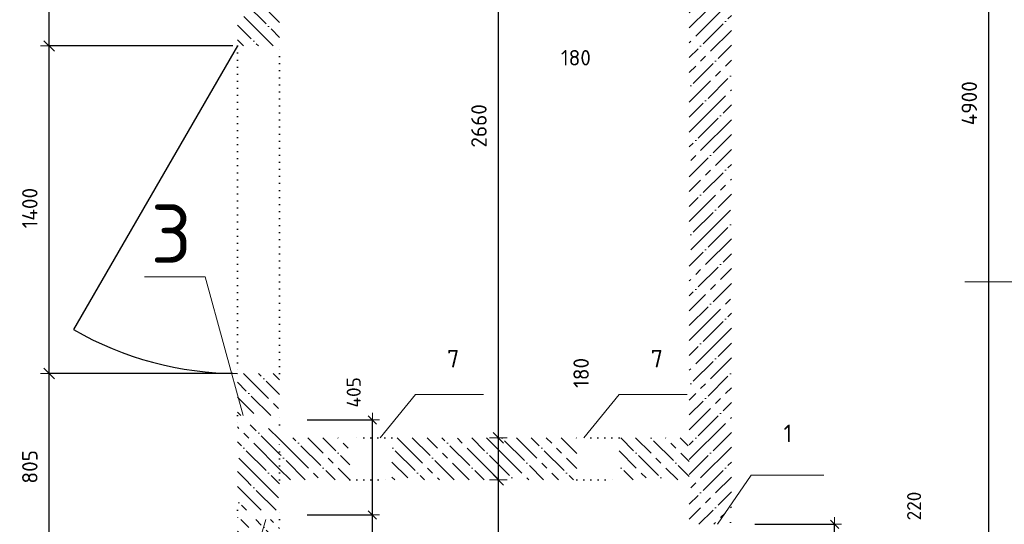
# Model space of a CAD drawing. Header units: millimetres. Extents: x 24180 to 99386, y -42598 to 25936.
# Tile 28 of 41: x 55120 to 59326, y 9910 to 12067. Entities that reach past the tile are written whole.
import ezdxf

# ---------------------------------------------------------------- set-up
doc = ezdxf.new("R2010")
doc.units = ezdxf.units.MM
doc.header["$PDMODE"] = 65
doc.linetypes.add('______5', pattern=[330, 240, -30, 30, -30])
doc.linetypes.add('______9', pattern=[30, 0, -30])
for name, color, linetype, lineweight in [('Standard', 7, 'Continuous', 25), ('Высотная отметка (отверстия)', 7, 'Continuous', 13), ('Макрос окна_ общее', 7, 'Continuous', 13), ('Размерная линия_ общее', 7, 'Continuous', 13), ('Размерная линия_ общее_1', 7, 'Continuous', 13), ('Стена_ общее', 7, 'Continuous', 35)]:
    doc.layers.add(name, color=color, linetype=linetype, lineweight=lineweight)
doc.layers.add('Осевая линия_ общее', color=7, linetype='______5', lineweight=13, true_color=0xa0a0a0)
doc.styles.add('ISOCPEUR', font='ISOCPEUR')
doc.dimstyles.new('DIMSTYLE_11', dxfattribs={"dimtxt": 60, "dimasz": 60, "dimexe": 0, "dimexo": 0, "dimgap": 30, "dimtad": 2, "dimdec": 0, "dimrnd": 5, "dimzin": 12, "dimdsep": 46, "dimtxsty": 'ISOCPEUR', "dimblk1": 'ALL_ML_STRICH', "dimblk2": 'ALL_ML_STRICH', "dimsah": 1, "dimcen": 0, "dimclrd": 7, "dimclre": 256, "dimclrt": 7, "dimadec": 0, "dimazin": 0, "dimtfac": 1, "dimtdec": 0, "dimtix": 1, "dimtmove": 2, "dimatfit": 3, "dimfxl": 0, "dimtzin": 0, "dimlwd": 0, "dimlwe": -3, "dimarcsym": 0})
doc.dimstyles.new('DIMSTYLE_12', dxfattribs={"dimtxt": 60, "dimasz": 60, "dimexe": 0, "dimexo": 0, "dimgap": 30, "dimtad": 2, "dimdec": 0, "dimrnd": 5, "dimzin": 12, "dimdsep": 46, "dimtxsty": 'ISOCPEUR', "dimblk1": 'ALL_ML_STRICH', "dimblk2": 'ALL_ML_STRICH', "dimsah": 1, "dimcen": 0, "dimclrd": 7, "dimclre": 256, "dimclrt": 7, "dimadec": 0, "dimazin": 0, "dimtfac": 1, "dimtdec": 0, "dimtix": 1, "dimtmove": 2, "dimatfit": 3, "dimfxl": 0, "dimtzin": 0, "dimlwd": 0, "dimlwe": -3, "dimarcsym": 0})
doc.dimstyles.new('DIMSTYLE_14', dxfattribs={"dimtxt": 60, "dimasz": 60, "dimexe": 0, "dimexo": 0, "dimgap": 30, "dimtad": 0, "dimdec": 0, "dimrnd": 5, "dimzin": 12, "dimdsep": 46, "dimtxsty": 'ISOCPEUR', "dimblk1": 'ALL_ML_STRICH', "dimblk2": 'ALL_ML_STRICH', "dimsah": 1, "dimcen": 0, "dimclrd": 7, "dimclre": 256, "dimclrt": 7, "dimadec": 0, "dimazin": 0, "dimtfac": 1, "dimtdec": 0, "dimtix": 1, "dimtmove": 2, "dimatfit": 3, "dimfxl": 0, "dimtzin": 0, "dimlwd": 0, "dimlwe": -3, "dimarcsym": 0})
doc.dimstyles.new('DIMSTYLE_5', dxfattribs={"dimtxt": 66, "dimasz": 75, "dimexe": 0, "dimexo": 0, "dimgap": 33, "dimtad": 2, "dimdec": 0, "dimrnd": 5, "dimzin": 12, "dimdsep": 46, "dimtxsty": 'ISOCPEUR', "dimblk1": 'ALL_ML_STRICH', "dimblk2": 'ALL_ML_STRICH', "dimsah": 1, "dimcen": 0, "dimclrd": 7, "dimclre": 256, "dimclrt": 7, "dimadec": 0, "dimazin": 0, "dimtfac": 1, "dimtdec": 0, "dimtix": 1, "dimtmove": 2, "dimatfit": 3, "dimfxl": 0, "dimtzin": 0, "dimlwd": 0, "dimlwe": -3, "dimarcsym": 0})
doc.dimstyles.new('DIMSTYLE_9', dxfattribs={"dimtxt": 66, "dimasz": 75, "dimexe": 0, "dimexo": 0, "dimgap": 33, "dimtad": 0, "dimdec": 0, "dimrnd": 5, "dimzin": 12, "dimdsep": 46, "dimtxsty": 'ISOCPEUR', "dimblk1": 'ALL_ML_STRICH', "dimblk2": 'ALL_ML_STRICH', "dimsah": 1, "dimcen": 0, "dimclrd": 7, "dimclre": 256, "dimclrt": 7, "dimadec": 0, "dimazin": 0, "dimtfac": 1, "dimtdec": 0, "dimtix": 1, "dimtmove": 2, "dimatfit": 3, "dimfxl": 0, "dimtvp": 1.2, "dimtzin": 0, "dimlwd": 0, "dimlwe": -3, "dimarcsym": 0})
pattern_1 = [(135, (0, 0), (-63.63961, -63.63961), [120, -15, 0, -15]), (135, (-31.82, -31.82), (-63.63961, -63.63961), [240, -30, 30, -30])]

# ---------------------------------------------------------------- blocks, each defined once
blk = doc.blocks.new('ALL_ML_STRICH')
at = {"color": 0, "linetype": 'ByBlock', "lineweight": -2}
for p, q in [((-1, 0), (0.5, 0)), ((-0.3, -0.3), (0.3, 0.3)), ((0, -0.5), (0, 0.5))]:
    blk.add_line(p, q, dxfattribs=at)
blk = doc.blocks.new('*D159')
at = {"layer": 'DEFPOINTS', "color": 7, "linetype": 'Continuous', "lineweight": 13, "transparency": 33554687}
for p in [(58160, 13900), (58160, 9000), (59259.5, 9000)]:
    blk.add_point(p, dxfattribs=at)
at = {"layer": 'Размерная линия_ общее', "color": 253, "linetype": 'Continuous', "lineweight": -2, "true_color": 0xa0a0a0, "transparency": 33554687}
for p, q in [((58180, 13900), (59259.5, 13900)), ((58180, 9000), (59259.5, 9000))]:
    blk.add_line(p, q, dxfattribs=at)
at = {"layer": 'Размерная линия_ общее', "color": 7, "linetype": 'Continuous', "lineweight": -2, "transparency": 33554687}
blk.add_line((59259.5, 9000), (59259.5, 13900), dxfattribs=at)
at = {"layer": 'Размерная линия_ общее', "color": 7, "linetype": 'Continuous', "lineweight": 13, "transparency": 33554687, "xscale": 75, "yscale": 75, "zscale": 75}
for p, rotation in [((59259.5, 13900), 90), ((59259.5, 9000), 270)]:
    blk.add_blockref('ALL_ML_STRICH', p, dxfattribs=dict(at, rotation=rotation))
at = {"layer": 'Размерная линия_ общее', "color": 7, "linetype": 'Continuous', "lineweight": 13, "transparency": 33554687, "insert": (59176.5, 11710), "char_height": 66, "width": 264, "attachment_point": 5, "rotation": 90, "style": 'ISOCPEUR'}
blk.add_mtext('\\A1;{4900}', dxfattribs=at)
blk = doc.blocks.new('*D161')
at = {"layer": 'DEFPOINTS', "color": 7, "linetype": 'Continuous', "lineweight": 13, "transparency": 33554687}
for p in [(56247.1, 9950), (56247.1, 8500), (56626.4, 8500)]:
    blk.add_point(p, dxfattribs=at)
at = {"layer": 'Размерная линия_ общее_1', "color": 253, "linetype": 'Continuous', "lineweight": -2, "true_color": 0xa0a0a0, "transparency": 33554687}
for p, q in [((56347.1, 9950), (56626.4, 9950)), ((56347.1, 8500), (56626.4, 8500))]:
    blk.add_line(p, q, dxfattribs=at)
at = {"layer": 'Размерная линия_ общее_1', "color": 7, "linetype": 'Continuous', "lineweight": -2, "transparency": 33554687}
blk.add_line((56626.4, 8500), (56626.4, 9950), dxfattribs=at)
at = {"layer": 'Размерная линия_ общее_1', "color": 7, "linetype": 'Continuous', "lineweight": 13, "transparency": 33554687, "xscale": 60, "yscale": 60, "zscale": 60}
for p, rotation in [((56626.4, 9950), 90), ((56626.4, 8500), 270)]:
    blk.add_blockref('ALL_ML_STRICH', p, dxfattribs=dict(at, rotation=rotation))
at = {"layer": 'Размерная линия_ общее_1', "color": 7, "linetype": 'Continuous', "lineweight": 13, "transparency": 33554687, "insert": (56546.4, 9011), "char_height": 60, "width": 240, "attachment_point": 5, "rotation": 90, "style": 'ISOCPEUR'}
blk.add_mtext('\\A1;{1450}', dxfattribs=at)
blk = doc.blocks.new('*D162')
at = {"layer": 'DEFPOINTS', "color": 7, "linetype": 'Continuous', "lineweight": 13, "transparency": 33554687}
for p in [(56247.1, 10356.3), (56247.1, 9950), (56626.4, 9950)]:
    blk.add_point(p, dxfattribs=at)
at = {"layer": 'Размерная линия_ общее_1', "color": 253, "linetype": 'Continuous', "lineweight": -2, "true_color": 0xa0a0a0, "transparency": 33554687}
for p, q in [((56347.1, 10356.3), (56626.4, 10356.3)), ((56347.1, 9950), (56626.4, 9950))]:
    blk.add_line(p, q, dxfattribs=at)
at = {"layer": 'Размерная линия_ общее_1', "color": 7, "linetype": 'Continuous', "lineweight": -2, "transparency": 33554687}
blk.add_line((56626.4, 9950), (56626.4, 10356.3), dxfattribs=at)
at = {"layer": 'Размерная линия_ общее_1', "color": 7, "linetype": 'Continuous', "lineweight": 13, "transparency": 33554687, "xscale": 60, "yscale": 60, "zscale": 60}
for p, rotation in [((56626.4, 10356.3), 90), ((56626.4, 9950), 270)]:
    blk.add_blockref('ALL_ML_STRICH', p, dxfattribs=dict(at, rotation=rotation))
at = {"layer": 'Размерная линия_ общее_1', "color": 7, "linetype": 'Continuous', "lineweight": 13, "transparency": 33554687, "insert": (56546.6, 10474.1), "char_height": 60, "width": 180, "attachment_point": 5, "rotation": 90, "style": 'ISOCPEUR'}
blk.add_mtext('\\A1;{405}', dxfattribs=at)
blk = doc.blocks.new('*D170')
at = {"layer": 'DEFPOINTS', "color": 7, "linetype": 'Continuous', "lineweight": 13, "transparency": 33554687}
for p in [(56050, 10555), (55246, 9750), (56050, 9750)]:
    blk.add_point(p, dxfattribs=at)
at = {"layer": 'Размерная линия_ общее', "color": 253, "linetype": 'Continuous', "lineweight": -2, "true_color": 0xa0a0a0, "transparency": 33554687}
for p, q in [((56030, 10555), (55246, 10555)), ((56030, 9750), (55246, 9750))]:
    blk.add_line(p, q, dxfattribs=at)
at = {"layer": 'Размерная линия_ общее', "color": 7, "linetype": 'Continuous', "lineweight": -2, "transparency": 33554687}
blk.add_line((55246, 9750), (55246, 10555), dxfattribs=at)
at = {"layer": 'Размерная линия_ общее', "color": 7, "linetype": 'Continuous', "lineweight": 13, "transparency": 33554687, "xscale": 75, "yscale": 75, "zscale": 75}
for p, rotation in [((55246, 10555), 90), ((55246, 9750), 270)]:
    blk.add_blockref('ALL_ML_STRICH', p, dxfattribs=dict(at, rotation=rotation))
at = {"layer": 'Размерная линия_ общее', "color": 7, "linetype": 'Continuous', "lineweight": 13, "transparency": 33554687, "insert": (55163, 10155.8), "char_height": 66, "width": 198, "attachment_point": 5, "rotation": 90, "style": 'ISOCPEUR'}
blk.add_mtext('\\A1;{805}', dxfattribs=at)
blk = doc.blocks.new('*D171')
at = {"layer": 'DEFPOINTS', "color": 7, "linetype": 'Continuous', "lineweight": 13, "transparency": 33554687}
for p in [(56050, 11955), (55246, 10555), (56050, 10555)]:
    blk.add_point(p, dxfattribs=at)
at = {"layer": 'Размерная линия_ общее', "color": 253, "linetype": 'Continuous', "lineweight": -2, "true_color": 0xa0a0a0, "transparency": 33554687}
for p, q in [((56030, 11955), (55246, 11955)), ((56030, 10555), (55246, 10555))]:
    blk.add_line(p, q, dxfattribs=at)
at = {"layer": 'Размерная линия_ общее', "color": 7, "linetype": 'Continuous', "lineweight": -2, "transparency": 33554687}
blk.add_line((55246, 10555), (55246, 11955), dxfattribs=at)
at = {"layer": 'Размерная линия_ общее', "color": 7, "linetype": 'Continuous', "lineweight": 13, "transparency": 33554687, "xscale": 75, "yscale": 75, "zscale": 75}
for p, rotation in [((55246, 11955), 90), ((55246, 10555), 270)]:
    blk.add_blockref('ALL_ML_STRICH', p, dxfattribs=dict(at, rotation=rotation))
at = {"layer": 'Размерная линия_ общее', "color": 7, "linetype": 'Continuous', "lineweight": 13, "transparency": 33554687, "insert": (55163, 11261.6), "char_height": 66, "width": 264, "attachment_point": 5, "rotation": 90, "style": 'ISOCPEUR'}
blk.add_mtext('\\A1;{1400}', dxfattribs=at)
blk = doc.blocks.new('*D172')
at = {"layer": 'DEFPOINTS', "color": 7, "linetype": 'Continuous', "lineweight": 13, "transparency": 33554687}
for p in [(56050, 13120), (55246, 11955), (56050, 11955)]:
    blk.add_point(p, dxfattribs=at)
at = {"layer": 'Размерная линия_ общее', "color": 253, "linetype": 'Continuous', "lineweight": -2, "true_color": 0xa0a0a0, "transparency": 33554687}
for p, q in [((56030, 13120), (55246, 13120)), ((56030, 11955), (55246, 11955))]:
    blk.add_line(p, q, dxfattribs=at)
at = {"layer": 'Размерная линия_ общее', "color": 7, "linetype": 'Continuous', "lineweight": -2, "transparency": 33554687}
blk.add_line((55246, 11955), (55246, 13120), dxfattribs=at)
at = {"layer": 'Размерная линия_ общее', "color": 7, "linetype": 'Continuous', "lineweight": 13, "transparency": 33554687, "xscale": 75, "yscale": 75, "zscale": 75}
for p, rotation in [((55246, 13120), 90), ((55246, 11955), 270)]:
    blk.add_blockref('ALL_ML_STRICH', p, dxfattribs=dict(at, rotation=rotation))
at = {"layer": 'Размерная линия_ общее', "color": 7, "linetype": 'Continuous', "lineweight": 13, "transparency": 33554687, "insert": (55163, 12554), "char_height": 66, "width": 264, "attachment_point": 5, "rotation": 90, "style": 'ISOCPEUR'}
blk.add_mtext('\\A1;{1165}', dxfattribs=at)
blk = doc.blocks.new('*D232')
at = {"layer": 'DEFPOINTS', "color": 7, "linetype": 'Continuous', "lineweight": 13, "transparency": 33554687}
for p in [(57980, 12710), (58160, 12710), (57980, 12179.5)]:
    blk.add_point(p, dxfattribs=at)
at = {"layer": 'Размерная линия_ общее', "color": 253, "linetype": 'Continuous', "lineweight": -2, "true_color": 0xa0a0a0, "transparency": 33554687}
for p, q in [((57980, 12690), (57980, 12179.5)), ((58160, 12690), (58160, 12179.5))]:
    blk.add_line(p, q, dxfattribs=at)
at = {"layer": 'Размерная линия_ общее', "color": 7, "linetype": 'Continuous', "lineweight": -2, "transparency": 33554687}
blk.add_line((57980, 12179.5), (58160, 12179.5), dxfattribs=at)
at = {"layer": 'Размерная линия_ общее', "color": 7, "linetype": 'Continuous', "lineweight": 13, "transparency": 33554687, "xscale": 75, "yscale": 75, "zscale": 75, "rotation": 180}
blk.add_blockref('ALL_ML_STRICH', (57980, 12179.5), dxfattribs=at)
at = {"layer": 'Размерная линия_ общее', "color": 7, "linetype": 'Continuous', "lineweight": 13, "transparency": 33554687, "xscale": 75, "yscale": 75, "zscale": 75}
blk.add_blockref('ALL_ML_STRICH', (58160, 12179.5), dxfattribs=at)
at = {"layer": 'Размерная линия_ общее', "color": 7, "linetype": 'Continuous', "lineweight": 13, "transparency": 33554687, "insert": (57495.9, 11904.6), "char_height": 66, "width": 198, "attachment_point": 5, "style": 'ISOCPEUR'}
blk.add_mtext('\\A1;{180}', dxfattribs=at)
blk = doc.blocks.new('*D237')
at = {"layer": 'DEFPOINTS', "color": 7, "linetype": 'Continuous', "lineweight": 13, "transparency": 33554687}
for p in [(57140.4, 10100), (57140.4, 8500), (57164.5, 8500)]:
    blk.add_point(p, dxfattribs=at)
at = {"layer": 'Размерная линия_ общее', "color": 253, "linetype": 'Continuous', "lineweight": -2, "true_color": 0xa0a0a0, "transparency": 33554687}
for p, q in [((57160.4, 10100), (57164.5, 10100)), ((57160.4, 8500), (57164.5, 8500))]:
    blk.add_line(p, q, dxfattribs=at)
at = {"layer": 'Размерная линия_ общее', "color": 7, "linetype": 'Continuous', "lineweight": -2, "transparency": 33554687}
blk.add_line((57164.5, 8500), (57164.5, 10100), dxfattribs=at)
at = {"layer": 'Размерная линия_ общее', "color": 7, "linetype": 'Continuous', "lineweight": 13, "transparency": 33554687, "xscale": 75, "yscale": 75, "zscale": 75}
for p, rotation in [((57164.5, 10100), 90), ((57164.5, 8500), 270)]:
    blk.add_blockref('ALL_ML_STRICH', p, dxfattribs=dict(at, rotation=rotation))
at = {"layer": 'Размерная линия_ общее', "color": 7, "linetype": 'Continuous', "lineweight": 13, "transparency": 33554687, "insert": (57081.5, 9309.9), "char_height": 66, "width": 264, "attachment_point": 5, "rotation": 90, "style": 'ISOCPEUR'}
blk.add_mtext('\\A1;{1600}', dxfattribs=at)
blk = doc.blocks.new('*D238')
at = {"layer": 'DEFPOINTS', "color": 7, "linetype": 'Continuous', "lineweight": 13, "transparency": 33554687}
for p in [(57140.4, 10280), (57140.4, 10100), (57164.5, 10100)]:
    blk.add_point(p, dxfattribs=at)
at = {"layer": 'Размерная линия_ общее', "color": 253, "linetype": 'Continuous', "lineweight": -2, "true_color": 0xa0a0a0, "transparency": 33554687}
for p, q in [((57160.4, 10280), (57164.5, 10280)), ((57160.4, 10100), (57164.5, 10100))]:
    blk.add_line(p, q, dxfattribs=at)
at = {"layer": 'Размерная линия_ общее', "color": 7, "linetype": 'Continuous', "lineweight": -2, "transparency": 33554687}
blk.add_line((57164.5, 10100), (57164.5, 10280), dxfattribs=at)
at = {"layer": 'Размерная линия_ общее', "color": 7, "linetype": 'Continuous', "lineweight": 13, "transparency": 33554687, "xscale": 75, "yscale": 75, "zscale": 75}
for p, rotation in [((57164.5, 10280), 90), ((57164.5, 10100), 270)]:
    blk.add_blockref('ALL_ML_STRICH', p, dxfattribs=dict(at, rotation=rotation))
at = {"layer": 'Размерная линия_ общее', "color": 7, "linetype": 'Continuous', "lineweight": 13, "transparency": 33554687, "insert": (57518.1, 10557.3), "char_height": 66, "width": 198, "attachment_point": 5, "rotation": 90, "style": 'ISOCPEUR'}
blk.add_mtext('\\A1;{180}', dxfattribs=at)
blk = doc.blocks.new('*D239')
at = {"layer": 'DEFPOINTS', "color": 7, "linetype": 'Continuous', "lineweight": 13, "transparency": 33554687}
for p in [(57140.4, 12940), (57140.4, 10280), (57164.5, 10280)]:
    blk.add_point(p, dxfattribs=at)
at = {"layer": 'Размерная линия_ общее', "color": 253, "linetype": 'Continuous', "lineweight": -2, "true_color": 0xa0a0a0, "transparency": 33554687}
for p, q in [((57160.4, 12940), (57164.5, 12940)), ((57160.4, 10280), (57164.5, 10280))]:
    blk.add_line(p, q, dxfattribs=at)
at = {"layer": 'Размерная линия_ общее', "color": 7, "linetype": 'Continuous', "lineweight": -2, "transparency": 33554687}
blk.add_line((57164.5, 10280), (57164.5, 12940), dxfattribs=at)
at = {"layer": 'Размерная линия_ общее', "color": 7, "linetype": 'Continuous', "lineweight": 13, "transparency": 33554687, "xscale": 75, "yscale": 75, "zscale": 75}
for p, rotation in [((57164.5, 12940), 90), ((57164.5, 10280), 270)]:
    blk.add_blockref('ALL_ML_STRICH', p, dxfattribs=dict(at, rotation=rotation))
at = {"layer": 'Размерная линия_ общее', "color": 7, "linetype": 'Continuous', "lineweight": 13, "transparency": 33554687, "insert": (57081.5, 11613.3), "char_height": 66, "width": 264, "attachment_point": 5, "rotation": 90, "style": 'ISOCPEUR'}
blk.add_mtext('\\A1;{2660}', dxfattribs=at)
blk = doc.blocks.new('*D285')
at = {"layer": 'DEFPOINTS', "color": 7, "linetype": 'Continuous', "lineweight": 13, "transparency": 33554687}
for p in [(58160, 9910), (58160, 9690), (58601, 9690)]:
    blk.add_point(p, dxfattribs=at)
at = {"layer": 'Размерная линия_ общее_1', "color": 253, "linetype": 'Continuous', "lineweight": -2, "true_color": 0xa0a0a0, "transparency": 33554687}
for p, q in [((58260, 9910), (58601, 9910)), ((58260, 9690), (58601, 9690))]:
    blk.add_line(p, q, dxfattribs=at)
at = {"layer": 'Размерная линия_ общее_1', "color": 7, "linetype": 'Continuous', "lineweight": -2, "transparency": 33554687}
blk.add_line((58601, 9690), (58601, 9910), dxfattribs=at)
at = {"layer": 'Размерная линия_ общее_1', "color": 7, "linetype": 'Continuous', "lineweight": 13, "transparency": 33554687, "xscale": 60, "yscale": 60, "zscale": 60}
for p, rotation in [((58601, 9910), 90), ((58601, 9690), 270)]:
    blk.add_blockref('ALL_ML_STRICH', p, dxfattribs=dict(at, rotation=rotation))
at = {"layer": 'Размерная линия_ общее_1', "color": 7, "linetype": 'Continuous', "lineweight": 13, "transparency": 33554687, "insert": (58940.6, 9988.1), "char_height": 60, "width": 180, "attachment_point": 5, "rotation": 90, "style": 'ISOCPEUR'}
blk.add_mtext('\\A1;{220}', dxfattribs=at)

msp = doc.modelspace()

# ---------------------------------------------------------------- hatches: boundary and pattern name
at = {"layer": 'Стена_ общее', "linetype": 'Continuous', "lineweight": 18, "transparency": 33554687}
h = msp.add_hatch(dxfattribs=at)
h.set_pattern_fill('__________539', scale=30, style=0, pattern_type=2)
h.set_pattern_definition([(45, (0, 0), (-63.63961, 63.63961), [120, -15, 0, -15]), (45, (-31.82, 31.82), (-63.63961, 63.63961), [240, -30, 30, -30])])
h.paths.add_polyline_path([(57980, 14100), (57980, 9910), (58160, 9910), (58160, 14100)], flags=0)
h = msp.add_hatch(dxfattribs=at)
h.set_pattern_fill('__________540', scale=30, style=0, pattern_type=2)
h.set_pattern_definition(pattern_1)
h.paths.add_polyline_path([(56230, 11955), (56230, 13120), (56050, 13120), (56050, 11955)], flags=0)
h = msp.add_hatch(dxfattribs=at)
h.set_pattern_fill('__________540', scale=30, style=0, pattern_type=2)
h.set_pattern_definition(pattern_1)
h.paths.add_polyline_path([(56050, 10555), (56050, 10375), (56230, 10375), (56230, 10555)], flags=0)
h = msp.add_hatch(dxfattribs=at)
h.set_pattern_fill('__________540', scale=30, style=0, pattern_type=2)
h.set_pattern_definition(pattern_1)
h.paths.add_polyline_path([(56230, 10100), (56230, 10335), (56050, 10335), (56050, 10100)], flags=0)
h = msp.add_hatch(dxfattribs=at)
h.set_pattern_fill('__________540', scale=30, style=0, pattern_type=2)
h.set_pattern_definition(pattern_1)
h.paths.add_polyline_path([(56530, 10280), (56230, 10280), (56230, 10100), (56530, 10100)], flags=0)
h = msp.add_hatch(dxfattribs=at)
h.set_pattern_fill('__________540', scale=30, style=0, pattern_type=2)
h.set_pattern_definition(pattern_1)
h.paths.add_polyline_path([(57500, 10280), (56710, 10280), (56710, 10100), (57500, 10100)], flags=0)
h = msp.add_hatch(dxfattribs=at)
h.set_pattern_fill('__________540', scale=30, style=0, pattern_type=2)
h.set_pattern_definition(pattern_1)
h.paths.add_polyline_path([(57980, 10280), (57680, 10280), (57680, 10100), (57980, 10100)], flags=0)
h = msp.add_hatch(dxfattribs=at)
h.set_pattern_fill('__________540', scale=30, style=0, pattern_type=2)
h.set_pattern_definition(pattern_1)
h.paths.add_polyline_path([(56230, 9970), (56230, 10100), (56050, 10100), (56050, 9970)], flags=0)
h = msp.add_hatch(dxfattribs=at)
h.set_pattern_fill('__________540', scale=30, style=0, pattern_type=2)
h.set_pattern_definition(pattern_1)
h.paths.add_polyline_path([(56050, 9930), (56050, 9750), (56230, 9750), (56230, 9930)], flags=0)

# ---------------------------------------------------------------- linework, layer by layer
at = {"layer": 'Высотная отметка (отверстия)', "color": 7, "linetype": 'Continuous', "lineweight": 13, "transparency": 33554687}
for points in [[(56073.8, 10375), (55912.2, 10967.6), (55652.2, 10967.6)], [(56171.4, 9930), (55995.5, 9337), (55735.5, 9337)]]:
    msp.add_lwpolyline(points, dxfattribs=at)
at = {"layer": 'Макрос окна_ общее', "color": 7, "linetype": 'Continuous', "lineweight": 25, "transparency": 33554687}
msp.add_line((56050, 11955), (55350, 10742.6), dxfattribs=at)
msp.add_arc((56050, 11955), 1400, 240, 270, dxfattribs=at)
at = {"layer": 'Осевая линия_ общее', "color": 7, "linetype": 'Continuous', "lineweight": 13, "transparency": 33554687}
msp.add_line((59157.5, 10947.2), (60327.5, 10947.2), dxfattribs=at)
for points in [[(56659.7, 10280), (56810.7, 10464.8), (57100.7, 10464.8)], [(57529.7, 10280), (57680.7, 10464.8), (57970.7, 10464.8)], [(58100.5, 9910), (58244.6, 10119.9), (58554.6, 10119.9)]]:
    msp.add_lwpolyline(points, dxfattribs=at)
at = {"layer": 'Стена_ общее', "color": 7, "linetype": '______9', "lineweight": -3, "transparency": 33554687}
for p, q in [((56050, 11955), (56050, 10555)), ((56050, 11955), (56050, 10555)), ((56230, 10555), (56230, 11955)), ((56230, 10555), (56230, 11955)), ((56050, 10375), (56050, 10335)), ((56050, 10375), (56050, 10335)), ((56230, 10335), (56230, 10375)), ((56230, 10335), (56230, 10375)), ((56230, 10100), (56230, 10280)), ((56710, 10280), (56530, 10280)), ((56710, 10280), (56530, 10280)), ((57680, 10280), (57500, 10280)), ((57680, 10280), (57500, 10280)), ((56530, 10100), (56710, 10100)), ((56530, 10100), (56710, 10100)), ((57500, 10100), (57680, 10100)), ((57500, 10100), (57680, 10100)), ((56050, 9970), (56050, 9930)), ((56050, 9970), (56050, 9930)), ((56230, 9930), (56230, 9970)), ((56230, 9930), (56230, 9970))]:
    msp.add_line(p, q, dxfattribs=at)

# ---------------------------------------------------------------- texts
at = {"layer": 'Standard', "color": 7, "linetype": 'Continuous', "lineweight": 13, "transparency": 33554687, "char_height": 75, "attachment_point": 5, "style": 'ISOCPEUR'}
for s, insert, width in [('\\A1;{\\fISOCPEUR|i0|b0;\\H75.000000;\\W1.000000;\\C7;7}\\P', (56971.4, 10617.7), 81.667), ('\\A1;{\\fISOCPEUR|i0|b0;\\H75.000000;\\W1.000000;\\C7;7}\\P', (57841.4, 10617.7), 81.667), ('\\A1;{\\fISOCPEUR|i0|b0;\\H75.000000;\\W1.000000;\\C7;1}\\P', (58401.6, 10298.8), 58.333)]:
    msp.add_mtext(s, dxfattribs=dict(at, insert=insert, width=width))
at = {"layer": 'Высотная отметка (отверстия)', "color": 7, "linetype": 'Continuous', "lineweight": 13, "transparency": 33554687, "insert": (55767.2, 11027.6), "char_height": 75, "width": 272.222, "attachment_point": 8, "style": 'ISOCPEUR'}
msp.add_mtext('\\A1;{\\fISOCPEUR|i0|b0;\\H250.000000;\\W1.000000;\\C7;3}\\P', dxfattribs=at)

# ---------------------------------------------------------------- dimensions: what is measured, and where the dimension line sits
at = {"layer": 'Размерная линия_ общее', "color": 7, "linetype": 'Continuous', "lineweight": 13, "transparency": 33554687}
for base, p1, p2, dimstyle, picture, middle in [((59259.5, 13900), (58180, 9000), (58180, 13900), 'DIMSTYLE_5', '*D159', (59176.5, 11710)), ((55246, 13120), (56030, 11955), (56030, 13120), 'DIMSTYLE_5', '*D172', (55163, 12554)), ((57164.5, 12940), (57160.4, 10280), (57160.4, 12940), 'DIMSTYLE_5', '*D239', (57081.5, 11613.3)), ((55246, 11955), (56030, 10555), (56030, 11955), 'DIMSTYLE_5', '*D171', (55163, 11261.6)), ((57164.5, 10280), (57160.4, 10100), (57160.4, 10280), 'DIMSTYLE_9', '*D238', (57518.1, 10557.3)), ((55246, 10555), (56030, 9750), (56030, 10555), 'DIMSTYLE_5', '*D170', (55163, 10155.8)), ((57164.5, 10100), (57160.4, 8500), (57160.4, 10100), 'DIMSTYLE_5', '*D237', (57081.5, 9309.9))]:
    dim = msp.add_linear_dim(base=base, p1=p1, p2=p2, angle=90, dimstyle=dimstyle, override={"dimpost": '<>', "dimclrd": 7, "dimclre": 253, "dimclrt": 7, "dimlwd": 0, "dimlwe": 65533}, dxfattribs=at)
    dim.commit()
    dim.dimension.update_dxf_attribs({"geometry": picture, "text_midpoint": middle, "dimtype": 160})
dim = msp.add_linear_dim(base=(58160, 12179.5), p1=(57980, 12690), p2=(58160, 12690), dimstyle='DIMSTYLE_9', override={"dimpost": '<>', "dimclrd": 7, "dimclre": 253, "dimclrt": 7, "dimlwd": 0, "dimlwe": 65533}, dxfattribs=at)
dim.commit()
dim.dimension.update_dxf_attribs({"geometry": '*D232', "text_midpoint": (57495.9, 11904.6), "dimtype": 160})
at = {"layer": 'Размерная линия_ общее_1', "color": 7, "linetype": 'Continuous', "lineweight": 13, "transparency": 33554687}
for base, p1, p2, dimstyle, picture, middle in [((56626.4, 10356.3), (56347.1, 9950), (56347.1, 10356.3), 'DIMSTYLE_12', '*D162', (56546.6, 10474.1)), ((58601, 9910), (58260, 9690), (58260, 9910), 'DIMSTYLE_14', '*D285', (58940.6, 9988.1)), ((56626.4, 9950), (56347.1, 8500), (56347.1, 9950), 'DIMSTYLE_11', '*D161', (56546.4, 9011))]:
    dim = msp.add_linear_dim(base=base, p1=p1, p2=p2, angle=90, dimstyle=dimstyle, override={"dimpost": '<>', "dimclrd": 7, "dimclre": 253, "dimclrt": 7, "dimlwd": 0, "dimlwe": 65533}, dxfattribs=at)
    dim.commit()
    dim.dimension.update_dxf_attribs({"geometry": picture, "text_midpoint": middle, "dimtype": 160})

doc.saveas('drawing.dxf')
